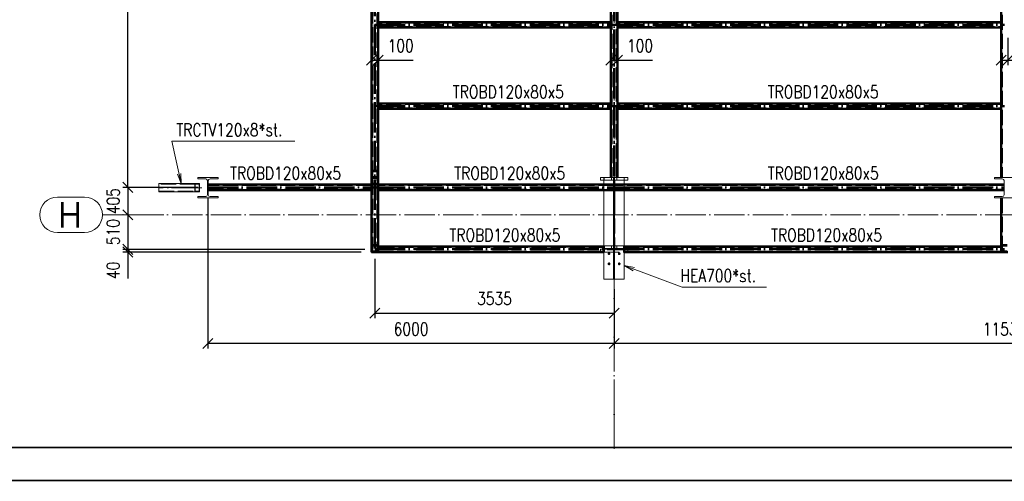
# Paper-space layout 'Layout1' of a CAD drawing. Extents: x -2 to 1380, y -36 to 422.
# Tile 27 of 65: x 624 to 818, y 0 to 91. Entities that reach past the tile are written whole.
import ezdxf
from ezdxf.enums import TextEntityAlignment as Align

# ---------------------------------------------------------------- set-up
doc = ezdxf.new("R2010")
doc.units = 0
for name, pattern in [('ACAD_ISO02W100', [15, 12, -3]), ('ACAD_ISO04W100', [30.5, 24, -3, 0.5, -3]), ('HP_01_CER_B', [8, 5, -1, 1, -1])]:
    doc.linetypes.add(name, pattern=pattern)
doc.layers.get('0').update_dxf_attribs({"linetype": 'CONTINUOUS'})
doc.layers.get('DEFPOINTS').update_dxf_attribs({"color": 132, "linetype": 'CONTINUOUS'})
doc.layers.add('RAMECEK_HP', color=251, linetype='CONTINUOUS')
for name, color, linetype, lineweight in [('SS_1.ET-HALA_TaO-JD', 9, 'CONTINUOUS', 13), ('SS_1.ET-HALA_TaO-RASTR', 7, 'HP_01_CER_B', 13), ('SS_1.ET-HALA_TaO-SLOUP', 9, 'CONTINUOUS', 13), ('SS_1.ET-HALA_TaO-ZTUZENI_SVISLE', 9, 'CONTINUOUS', 13), ('SS_2.ET-HALA_TaO-PRISTAVBA-VNITRNI_KCE', 190, 'CONTINUOUS', 50), ('SS_KOTY', 3, 'CONTINUOUS', 25), ('SS_POPIS_PROFILU', 13, 'CONTINUOUS', 25), ('SS_SRAFY', 8, 'CONTINUOUS', 18), ('SS_STAV.OK-POPIS_PROFILU', 9, 'CONTINUOUS', 13)]:
    doc.layers.add(name, color=color, linetype=linetype, lineweight=lineweight)
doc.styles.add('ROMANS', font='romans.shx', dxfattribs={"width": 0.8})
doc.styles.add('romans.shx', font='romans.shx', dxfattribs={"height": 5})
doc.linetypes.add('ZIGZAG', pattern='A,0.00254,-5.08,[131,ltypeshp.shx,S=5.08,R=0,X=-5.08,Y=0],-10.16,[131,ltypeshp.shx,S=5.08,R=180,X=5.08,Y=0],-5.08', length=20.32254)
doc.dimstyles.new('A-1_(2.5)_75AS', dxfattribs={"dimtxt": 2.5, "dimasz": 2, "dimexe": 1, "dimexo": 2, "dimgap": 0, "dimtad": 0, "dimdec": 1, "dimlfac": 75, "dimrnd": 1, "dimtxsty": 'ROMANS', "dimblk1": 'OBLIQUE', "dimblk2": 'OBLIQUE', "dimsah": 1, "dimcen": 2, "dimclrd": 256, "dimclre": 256, "dimclrt": 256, "dimadec": 1, "dimazin": 2, "dimtfac": 0.714286, "dimtdec": 1, "dimtmove": 0, "dimatfit": 3, "dimldrblk": 'OPEN', "dimfxl": 1, "dimtvp": 1.142857, "dimtfill": 1, "dimtolj": 1, "dimlwd": -1, "dimlwe": -1, "dimarcsym": 0})

# ---------------------------------------------------------------- blocks, each defined once
blk = doc.blocks.new('*U6')
at = {"layer": 'RAMECEK_HP', "lineweight": 35, "const_width": 0.35}
for points in [[(0, 420), (0, 0), (1188, 0), (1188, 420)], [(6.5, 413.5), (6.5, 6.5), (1181.5, 6.5), (1181.5, 413.5)]]:
    blk.add_lwpolyline(points, close=True, dxfattribs=at)
at = {"layer": 'DEFPOINTS', "style": 'ROMANS', "width": 0.8}
blk.add_attdef('TISK', text='', height=10, dxfattribs=at).set_placement((1188, -33), align=Align.RIGHT)
blk = doc.blocks.new('_Oblique')
at = {"color": 0, "linetype": 'ByBlock', "lineweight": -2}
blk.add_line((-0.5, -0.5), (0.5, 0.5), dxfattribs=at)
blk = doc.blocks.new('*D147')
at = {"layer": 'DEFPOINTS', "color": 0, "transparency": 16777216}
for p in [(817.25, 89.18, -8721.33), (818.58, 89.18, -8721.33), (818.58, 82.75)]:
    blk.add_point(p, dxfattribs=at)
at = {"layer": 'SS_KOTY', "transparency": 16777216}
for p, q in [((817.25, 87.18), (817.25, 81.75)), ((818.58, 87.18), (818.58, 81.75)), ((817.25, 82.75), (818.58, 82.75)), ((818.58, 82.75), (825.44, 82.75))]:
    blk.add_line(p, q, dxfattribs=at)
at = {"layer": 'SS_KOTY', "transparency": 16777216, "xscale": 2, "yscale": 2, "zscale": 2, "rotation": 180}
blk.add_blockref('_Oblique', (817.25, 82.75), dxfattribs=at)
at = {"layer": 'SS_KOTY', "transparency": 16777216, "xscale": 2, "yscale": 2, "zscale": 2}
blk.add_blockref('_Oblique', (818.58, 82.75), dxfattribs=at)
at = {"layer": 'SS_KOTY', "transparency": 16777216, "insert": (823.01, 85.61), "char_height": 2.5, "attachment_point": 5, "style": 'ROMANS', "bg_fill": 3, "box_fill_scale": 1.1, "bg_fill_color": 256, "bg_fill_true_color": 13158600, "bg_fill_transparency": 0}
blk.add_mtext('\\A1;100', dxfattribs=at)
blk = doc.blocks.new('_OPEN')
at = {"color": 0, "linetype": 'ByBlock'}
for p, q in [((-1, 0.167), (0, 0)), ((0, 0), (-1, -0.167)), ((0, 0), (-1, 0))]:
    blk.add_line(p, q, dxfattribs=at)
blk = doc.blocks.new('*D149')
at = {"layer": 'DEFPOINTS', "color": 0, "transparency": 16777216}
for p in [(740.38, 89.18, -8721.33), (741.72, 89.18, -8721.33), (741.72, 82.75)]:
    blk.add_point(p, dxfattribs=at)
at = {"layer": 'SS_KOTY', "transparency": 16777216}
for p, q in [((740.38, 87.18), (740.38, 81.75)), ((741.72, 87.18), (741.72, 81.75)), ((740.38, 82.75), (741.72, 82.75)), ((741.72, 82.75), (748.57, 82.75))]:
    blk.add_line(p, q, dxfattribs=at)
at = {"layer": 'SS_KOTY', "transparency": 16777216, "xscale": 2, "yscale": 2, "zscale": 2, "rotation": 180}
blk.add_blockref('_Oblique', (740.38, 82.75), dxfattribs=at)
at = {"layer": 'SS_KOTY', "transparency": 16777216, "xscale": 2, "yscale": 2, "zscale": 2}
blk.add_blockref('_Oblique', (741.72, 82.75), dxfattribs=at)
at = {"layer": 'SS_KOTY', "transparency": 16777216, "insert": (746.14, 85.61), "char_height": 2.5, "attachment_point": 5, "style": 'ROMANS', "bg_fill": 3, "box_fill_scale": 1.1, "bg_fill_color": 256, "bg_fill_true_color": 13158600, "bg_fill_transparency": 0}
blk.add_mtext('\\A1;100', dxfattribs=at)
blk = doc.blocks.new('*D150')
at = {"layer": 'DEFPOINTS', "color": 0, "transparency": 16777216}
for p in [(693.25, 89.18, -8721.33), (694.58, 89.18, -8721.33), (694.58, 82.75)]:
    blk.add_point(p, dxfattribs=at)
at = {"layer": 'SS_KOTY', "transparency": 16777216}
for p, q in [((693.25, 87.18), (693.25, 81.75)), ((694.58, 87.18), (694.58, 81.75)), ((693.25, 82.75), (694.58, 82.75)), ((694.58, 82.75), (701.44, 82.75))]:
    blk.add_line(p, q, dxfattribs=at)
at = {"layer": 'SS_KOTY', "transparency": 16777216, "xscale": 2, "yscale": 2, "zscale": 2, "rotation": 180}
blk.add_blockref('_Oblique', (693.25, 82.75), dxfattribs=at)
at = {"layer": 'SS_KOTY', "transparency": 16777216, "xscale": 2, "yscale": 2, "zscale": 2}
blk.add_blockref('_Oblique', (694.58, 82.75), dxfattribs=at)
at = {"layer": 'SS_KOTY', "transparency": 16777216, "insert": (699.01, 85.61), "char_height": 2.5, "attachment_point": 5, "style": 'ROMANS', "bg_fill": 3, "box_fill_scale": 1.1, "bg_fill_color": 256, "bg_fill_true_color": 13158600, "bg_fill_transparency": 0}
blk.add_mtext('\\A1;100', dxfattribs=at)
blk = doc.blocks.new('*D151')
at = {"layer": 'DEFPOINTS', "color": 0, "transparency": 16777216}
for p in [(741.05, 39.65, -8727.63), (894.78, 39.65, -8727.63), (741.05, 26.95)]:
    blk.add_point(p, dxfattribs=at)
at = {"layer": 'SS_KOTY', "transparency": 16777216}
for p, q in [((741.05, 37.65), (741.05, 25.95)), ((894.78, 37.65), (894.78, 25.95)), ((894.78, 26.95), (741.05, 26.95))]:
    blk.add_line(p, q, dxfattribs=at)
at = {"layer": 'SS_KOTY', "transparency": 16777216, "xscale": 2, "yscale": 2, "zscale": 2, "rotation": 180}
blk.add_blockref('_Oblique', (741.05, 26.95), dxfattribs=at)
at = {"layer": 'SS_KOTY', "transparency": 16777216, "xscale": 2, "yscale": 2, "zscale": 2}
blk.add_blockref('_Oblique', (894.78, 26.95), dxfattribs=at)
at = {"layer": 'SS_KOTY', "transparency": 16777216, "insert": (817.92, 29.81), "char_height": 2.5, "attachment_point": 5, "style": 'ROMANS', "bg_fill": 3, "box_fill_scale": 1.1, "bg_fill_color": 256, "bg_fill_true_color": 13158600, "bg_fill_transparency": 0}
blk.add_mtext('\\A1;11530', dxfattribs=at)
blk = doc.blocks.new('*D152')
at = {"layer": 'DEFPOINTS', "color": 0, "transparency": 16777216}
for p in [(661.05, 57.71, -8722.13), (741.05, 39.65, -8727.63), (661.05, 26.95)]:
    blk.add_point(p, dxfattribs=at)
at = {"layer": 'SS_KOTY', "transparency": 16777216}
for p, q in [((661.05, 55.71), (661.05, 25.95)), ((741.05, 37.65), (741.05, 25.95)), ((741.05, 26.95), (661.05, 26.95))]:
    blk.add_line(p, q, dxfattribs=at)
at = {"layer": 'SS_KOTY', "transparency": 16777216, "xscale": 2, "yscale": 2, "zscale": 2, "rotation": 180}
blk.add_blockref('_Oblique', (661.05, 26.95), dxfattribs=at)
at = {"layer": 'SS_KOTY', "transparency": 16777216, "xscale": 2, "yscale": 2, "zscale": 2}
blk.add_blockref('_Oblique', (741.05, 26.95), dxfattribs=at)
at = {"layer": 'SS_KOTY', "transparency": 16777216, "insert": (701.05, 29.81), "char_height": 2.5, "attachment_point": 5, "style": 'ROMANS', "bg_fill": 3, "box_fill_scale": 1.1, "bg_fill_color": 256, "bg_fill_true_color": 13158600, "bg_fill_transparency": 0}
blk.add_mtext('\\A1;6000', dxfattribs=at)
blk = doc.blocks.new('*D153')
at = {"layer": 'DEFPOINTS', "color": 0, "transparency": 16777216}
for p in [(645.27, 153.71), (661.05, 153.71, -8722.13), (661.05, 57.71, -8722.13)]:
    blk.add_point(p, dxfattribs=at)
at = {"layer": 'SS_KOTY', "transparency": 16777216}
for p, q in [((659.05, 153.71), (644.27, 153.71)), ((645.27, 57.71), (645.27, 153.71)), ((659.05, 57.71), (644.27, 57.71))]:
    blk.add_line(p, q, dxfattribs=at)
at = {"layer": 'SS_KOTY', "transparency": 16777216, "xscale": 2, "yscale": 2, "zscale": 2}
for p, rotation in [((645.27, 153.71), 90), ((645.27, 57.71), 270)]:
    blk.add_blockref('_Oblique', p, dxfattribs=dict(at, rotation=rotation))
at = {"layer": 'SS_KOTY', "transparency": 16777216, "insert": (642.41, 105.71), "char_height": 2.5, "attachment_point": 5, "rotation": 90, "style": 'ROMANS', "bg_fill": 3, "box_fill_scale": 1.1, "bg_fill_color": 256, "bg_fill_true_color": 13158600, "bg_fill_transparency": 0}
blk.add_mtext('\\A1;7200', dxfattribs=at)
blk = doc.blocks.new('*D154')
at = {"layer": 'DEFPOINTS', "color": 0, "transparency": 16777216}
for p in [(661.05, 57.71, -8722.13), (645.27, 52.31), (646.37, 52.31, 0.01)]:
    blk.add_point(p, dxfattribs=at)
at = {"layer": 'SS_KOTY', "transparency": 16777216}
for p, q in [((659.05, 57.71), (644.27, 57.71)), ((645.27, 57.71), (645.27, 52.31)), ((644.37, 52.31), (644.27, 52.31))]:
    blk.add_line(p, q, dxfattribs=at)
at = {"layer": 'SS_KOTY', "transparency": 16777216, "xscale": 2, "yscale": 2, "zscale": 2}
for p, rotation in [((645.27, 57.71), 90), ((645.27, 52.31), 270)]:
    blk.add_blockref('_Oblique', p, dxfattribs=dict(at, rotation=rotation))
at = {"layer": 'SS_KOTY', "transparency": 16777216, "insert": (642.41, 55.01), "char_height": 2.5, "attachment_point": 5, "rotation": 90, "style": 'ROMANS', "bg_fill": 3, "box_fill_scale": 1.1, "bg_fill_color": 256, "bg_fill_true_color": 13158600, "bg_fill_transparency": 0}
blk.add_mtext('\\A1;405', dxfattribs=at)
blk = doc.blocks.new('*D156')
at = {"layer": 'DEFPOINTS', "color": 0, "transparency": 16777216}
for p in [(693.92, 45.65, -8722.66), (741.05, 39.65, -8727.63), (741.05, 32.95)]:
    blk.add_point(p, dxfattribs=at)
at = {"layer": 'SS_KOTY', "transparency": 16777216}
for p, q in [((693.92, 43.65), (693.92, 31.95)), ((741.05, 37.65), (741.05, 31.95)), ((693.92, 32.95), (741.05, 32.95))]:
    blk.add_line(p, q, dxfattribs=at)
at = {"layer": 'SS_KOTY', "transparency": 16777216, "xscale": 2, "yscale": 2, "zscale": 2, "rotation": 180}
blk.add_blockref('_Oblique', (693.92, 32.95), dxfattribs=at)
at = {"layer": 'SS_KOTY', "transparency": 16777216, "xscale": 2, "yscale": 2, "zscale": 2}
blk.add_blockref('_Oblique', (741.05, 32.95), dxfattribs=at)
at = {"layer": 'SS_KOTY', "transparency": 16777216, "insert": (717.48, 35.81), "char_height": 2.5, "attachment_point": 5, "style": 'ROMANS', "bg_fill": 3, "box_fill_scale": 1.1, "bg_fill_color": 256, "bg_fill_true_color": 13158600, "bg_fill_transparency": 0}
blk.add_mtext('\\A1;3535', dxfattribs=at)
blk = doc.blocks.new('*D157')
at = {"layer": 'DEFPOINTS', "color": 0, "transparency": 16777216}
for p in [(646.37, 52.31, 0.01), (645.27, 45.51), (693.92, 45.51, -8722.13)]:
    blk.add_point(p, dxfattribs=at)
at = {"layer": 'SS_KOTY', "transparency": 16777216}
for p, q in [((644.37, 52.31), (644.27, 52.31)), ((645.27, 52.31), (645.27, 45.51)), ((691.92, 45.51), (644.27, 45.51))]:
    blk.add_line(p, q, dxfattribs=at)
at = {"layer": 'SS_KOTY', "transparency": 16777216, "xscale": 2, "yscale": 2, "zscale": 2}
for p, rotation in [((645.27, 52.31), 90), ((645.27, 45.51), 270)]:
    blk.add_blockref('_Oblique', p, dxfattribs=dict(at, rotation=rotation))
at = {"layer": 'SS_KOTY', "transparency": 16777216, "insert": (642.41, 48.91), "char_height": 2.5, "attachment_point": 5, "rotation": 90, "style": 'ROMANS', "bg_fill": 3, "box_fill_scale": 1.1, "bg_fill_color": 256, "bg_fill_true_color": 13158600, "bg_fill_transparency": 0}
blk.add_mtext('\\A1;510', dxfattribs=at)
blk = doc.blocks.new('*D158')
at = {"layer": 'DEFPOINTS', "color": 0, "transparency": 16777216}
for p in [(645.27, 44.98), (693.25, 44.98, -8721.33), (693.92, 45.51, -8722.13)]:
    blk.add_point(p, dxfattribs=at)
at = {"layer": 'SS_KOTY', "transparency": 16777216}
for p, q in [((691.92, 45.51), (644.27, 45.51)), ((691.25, 44.98), (644.27, 44.98)), ((645.27, 45.51), (645.27, 44.98)), ((645.27, 44.98), (645.27, 39.74))]:
    blk.add_line(p, q, dxfattribs=at)
at = {"layer": 'SS_KOTY', "transparency": 16777216, "xscale": 2, "yscale": 2, "zscale": 2}
for p, rotation in [((645.27, 45.51), 90), ((645.27, 44.98), 270)]:
    blk.add_blockref('_Oblique', p, dxfattribs=dict(at, rotation=rotation))
at = {"layer": 'SS_KOTY', "transparency": 16777216, "insert": (642.41, 41.36), "char_height": 2.5, "attachment_point": 5, "rotation": 90, "style": 'ROMANS', "bg_fill": 3, "box_fill_scale": 1.1, "bg_fill_color": 256, "bg_fill_true_color": 13158600, "bg_fill_transparency": 0}
blk.add_mtext('\\A1;40', dxfattribs=at)

psp = doc.layouts.get("Layout1")

# ---------------------------------------------------------------- hatches: boundary and pattern name
at = {"layer": 'SS_SRAFY'}
h = psp.add_hatch(dxfattribs=at)
h.set_pattern_fill('ANSI31', color=5, scale=0.013333, style=0)
h.set_pattern_definition([(45, (693.91522, 45.513945), (-0.02993419, 0.02993419), [])])
h.paths.add_polyline_path([(693.4086, 60.9806, 0.41421356), (693.2486, 60.8206), (693.2486, 59.8073, 0.41421356), (693.4086, 59.6473), (694.4219, 59.6473, 0.41421356), (694.5819, 59.8073), (694.5819, 60.8206, 0.41421356), (694.4219, 60.9806)], flags=0)
h.paths.add_polyline_path([(693.4086, 60.9006), (694.4219, 60.9006, -0.41421356), (694.5019, 60.8206), (694.5019, 59.8073, -0.41421356), (694.4219, 59.7273), (693.4086, 59.7273, -0.41421356), (693.3286, 59.8073), (693.3286, 60.8206, -0.41421356)], flags=0)

# ---------------------------------------------------------------- linework, layer by layer
at = {"layer": 'SS_1.ET-HALA_TaO-RASTR', "linetype": 'Continuous', "ltscale": 0.25}
for p, q in [((636.7696, 55.8139), (631.4362, 55.8139)), ((631.4362, 48.8139), (636.7696, 48.8139))]:
    psp.add_line(p, q, dxfattribs=at)
at = {"layer": 'SS_1.ET-HALA_TaO-RASTR', "linetype": 'ACAD_ISO04W100', "ltscale": 0.25}
for p, q in [((741.0486, 6.2188), (741.0486, 16.2198)), ((741.0486, 16.2198), (741.0486, 11.2198))]:
    psp.add_line(p, q, dxfattribs=at)
at = {"layer": 'SS_1.ET-HALA_TaO-RASTR', "linetype": 'Continuous', "ltscale": 0.25}
psp.add_arc((631.4362, 52.3139), 3.5, 90, 270, dxfattribs=at)
at = {"layer": 'SS_1.ET-HALA_TaO-SLOUP', "color": 5, "linetype": 'Continuous', "ltscale": 0.25}
for p, q in [((663.0486, 59.3939), (663.0486, 59.6473)), ((738.3819, 59.6473), (739.0486, 59.6473)), ((738.3819, 59.6473), (738.3819, 59.1139)), ((739.0486, 59.1139), (738.3819, 59.1139)), ((739.0486, 59.6473), (739.0852, 59.6473)), ((739.0852, 59.6473), (740.9519, 59.6473)), ((739.0852, 59.6473), (739.0852, 59.1139)), ((740.9519, 59.1139), (739.0852, 59.1139)), ((740.9519, 59.6473), (741.1452, 59.6473)), ((740.9519, 59.1139), (740.9519, 59.6473)), ((741.1452, 59.6473), (743.0119, 59.6473)), ((741.1452, 59.6473), (741.1452, 59.1139)), ((743.0119, 59.1139), (741.1452, 59.1139)), ((743.0119, 59.6473), (743.0486, 59.6473)), ((743.0119, 59.1139), (743.0119, 59.6473)), ((743.0486, 59.6473), (743.7152, 59.6473)), ((743.0486, 58.2473), (743.0486, 59.6473)), ((743.7152, 59.1139), (743.0486, 59.1139)), ((743.7152, 59.1139), (743.7152, 59.6473)), ((815.9152, 59.6473), (819.9152, 59.6473)), ((815.9152, 59.6473), (815.9152, 59.3939)), ((815.9152, 59.3939), (817.4819, 59.3939)), ((817.8419, 59.0339), (817.8419, 56.2606)), ((743.0486, 46.0473), (743.0486, 57.1806)), ((817.4819, 55.9006), (815.9152, 55.9006)), ((815.9152, 55.9006), (815.9152, 55.6473)), ((815.9152, 55.6473), (819.9152, 55.6473))]:
    psp.add_line(p, q, dxfattribs=at)
at = {"layer": 'SS_1.ET-HALA_TaO-SLOUP', "color": 9, "linetype": 'ACAD_ISO02W100', "ltscale": 0.25}
for p, q in [((739.0852, 59.1139), (739.0486, 59.1139)), ((740.5519, 59.6473), (740.5519, 59.1139)), ((741.5452, 59.6473), (741.5452, 59.1139)), ((743.0486, 59.1139), (743.0119, 59.1139)), ((743.0486, 57.1806), (743.0486, 58.2473)), ((743.7152, 44.9806), (743.7152, 45.5139))]:
    psp.add_line(p, q, dxfattribs=at)
at = {"layer": 'SS_1.ET-HALA_TaO-SLOUP', "color": 5, "linetype": 'Continuous', "ltscale": 0.25, "extrusion": (-2.79056e-14, -6.737e-14, -1)}
psp.add_arc((-817.4819, 59.0339), 0.36, 90, 180, dxfattribs=at)
at = {"layer": 'SS_1.ET-HALA_TaO-SLOUP', "color": 5, "linetype": 'Continuous', "ltscale": 0.25, "extrusion": (8.37167e-14, -2.0211e-13, -1)}
psp.add_arc((-817.4819, 56.2606), 0.36, 180, 270, dxfattribs=at)
at = {"layer": 'SS_2.ET-HALA_TaO-PRISTAVBA-VNITRNI_KCE', "color": 1, "linetype": 'Continuous', "ltscale": 0.25}
for p, q in [((741.7152, 90.2473), (741.7152, 151.7139)), ((740.3819, 105.1806), (740.3819, 90.2473)), ((817.2485, 105.1806), (817.2485, 90.2473)), ((740.3819, 90.2473), (694.5819, 90.2473)), ((817.2485, 90.2473), (741.7152, 90.2473)), ((741.7152, 90.1806), (741.7152, 90.2473)), ((740.3819, 74.2473), (694.5819, 74.2473)), ((740.3819, 74.2473), (740.3819, 73.1806)), ((817.2485, 74.2473), (741.7152, 74.2473)), ((817.2485, 74.2473), (817.2485, 73.1806)), ((694.5819, 73.1806), (740.3819, 73.1806)), ((740.3819, 73.1806), (740.3819, 59.6473)), ((741.7152, 73.1806), (817.2485, 73.1806)), ((817.2485, 73.1806), (817.2485, 59.6473)), ((693.2486, 60.8206), (693.2486, 59.8073)), ((693.3286, 59.8073), (693.3286, 60.8206)), ((694.4219, 60.9806), (693.4086, 60.9806)), ((693.4086, 60.9006), (694.4219, 60.9006)), ((694.5019, 60.8206), (694.5019, 59.8073)), ((694.5819, 60.8206), (694.5819, 59.8073)), ((694.4219, 59.7273), (693.4086, 59.7273)), ((693.4086, 59.6473), (694.4219, 59.6473)), ((817.2485, 55.6473), (817.2485, 46.0473)), ((817.2485, 46.0473), (743.0486, 46.0473)), ((743.0486, 44.9806), (743.0486, 46.0473)), ((743.0486, 44.9806), (817.2485, 44.9806)), ((817.2485, 46.0473), (817.2485, 44.9806)), ((817.2485, 44.9806), (818.5819, 44.9806))]:
    psp.add_line(p, q, dxfattribs=at)
at = {"layer": 'SS_2.ET-HALA_TaO-PRISTAVBA-VNITRNI_KCE', "color": 3, "linetype": 'ACAD_ISO02W100', "ltscale": 0.25}
for p, q in [((740.3819, 90.1806), (694.5819, 90.1806)), ((817.2485, 90.1806), (741.7152, 90.1806)), ((740.3819, 74.1806), (694.5819, 74.1806)), ((817.2485, 74.1806), (741.7152, 74.1806)), ((694.5819, 73.2473), (740.3819, 73.2473)), ((741.7152, 73.2473), (817.2485, 73.2473)), ((693.4086, 59.5673), (694.4219, 59.5673)), ((817.3819, 55.6473), (817.3819, 44.9806)), ((817.2485, 45.9806), (743.0486, 45.9806)), ((743.0486, 45.0473), (817.2485, 45.0473)), ((817.3286, 45.1406), (817.3286, 46.1539)), ((818.4219, 46.3139), (817.4085, 46.3139)), ((817.4085, 46.2339), (818.4219, 46.2339)), ((818.4219, 45.0606), (817.4085, 45.0606))]:
    psp.add_line(p, q, dxfattribs=at)
at = {"layer": 'SS_2.ET-HALA_TaO-PRISTAVBA-VNITRNI_KCE', "color": 7, "linetype": 'ACAD_ISO04W100', "ltscale": 0.25}
for p, q in [((693.9152, 73.7139), (741.0486, 73.7139)), ((741.0486, 73.7139), (817.9152, 73.7139))]:
    psp.add_line(p, q, dxfattribs=at)
at = {"layer": 'SS_2.ET-HALA_TaO-PRISTAVBA-VNITRNI_KCE', "color": 1, "linetype": 'Continuous', "ltscale": 0.25}
for centre, start, end in [((693.4086, 60.8206), 90, 180), ((694.4219, 60.8206), 0, 90), ((693.4086, 59.8073), 180, 270), ((694.4219, 59.8073), 270, 0)]:
    psp.add_arc(centre, 0.16, start, end, dxfattribs=at)
at = {"layer": 'SS_2.ET-HALA_TaO-PRISTAVBA-VNITRNI_KCE', "color": 1, "linetype": 'Continuous', "ltscale": 0.25, "extrusion": (0, 0, -1)}
for centre, start, end in [((-693.4086, 60.8206), 0, 90), ((-694.4219, 60.8206), 90, 180)]:
    psp.add_arc(centre, 0.08, start, end, dxfattribs=at)
at = {"layer": 'SS_2.ET-HALA_TaO-PRISTAVBA-VNITRNI_KCE', "color": 3, "linetype": 'ACAD_ISO02W100', "ltscale": 0.25}
for centre, start, end in [((693.4086, 59.4873), 90, 180), ((694.4219, 59.4873), 0, 90), ((817.4085, 46.1539), 90, 180), ((817.4085, 45.1406), 180, 269.988438)]:
    psp.add_arc(centre, 0.16, start, end, dxfattribs=at)
at = {"layer": 'SS_2.ET-HALA_TaO-PRISTAVBA-VNITRNI_KCE', "color": 1, "linetype": 'Continuous', "ltscale": 0.25, "extrusion": (6.0633e-13, 2.5115e-13, -1)}
psp.add_arc((-693.4086, 59.8073), 0.08, 270, 0, dxfattribs=at)
at = {"layer": 'SS_2.ET-HALA_TaO-PRISTAVBA-VNITRNI_KCE', "color": 3, "linetype": 'ACAD_ISO02W100', "ltscale": 0.25, "extrusion": (6.0633e-13, -2.5115e-13, -1)}
for centre in [(-693.4086, 59.4873), (-817.4086, 46.1539)]:
    psp.add_arc(centre, 0.08, 0, 90, dxfattribs=at)
at = {"layer": 'SS_2.ET-HALA_TaO-PRISTAVBA-VNITRNI_KCE', "color": 1, "linetype": 'Continuous', "ltscale": 0.25, "extrusion": (-2.5115e-13, 6.0633e-13, -1)}
psp.add_arc((-694.4219, 59.8073), 0.08, 180, 270, dxfattribs=at)
at = {"layer": 'SS_2.ET-HALA_TaO-PRISTAVBA-VNITRNI_KCE', "color": 3, "linetype": 'ACAD_ISO02W100', "ltscale": 0.25, "extrusion": (-2.5115e-13, -6.0633e-13, -1)}
psp.add_arc((-694.4219, 59.4873), 0.08, 90, 180, dxfattribs=at)
at = {"layer": 'SS_2.ET-HALA_TaO-PRISTAVBA-VNITRNI_KCE', "color": 3, "linetype": 'ACAD_ISO02W100', "ltscale": 0.25, "extrusion": (6.0633e-13, 2.5115e-13, -1)}
psp.add_arc((-817.4086, 45.1406), 0.08, 270, 0, dxfattribs=at)
at = {"layer": 'SS_STAV.OK-POPIS_PROFILU', "color": 0, "linetype": 'ByBlock'}
for p, q in [((744.8082, 41.3066), (743.0486, 42.3139)), ((743.0486, 42.3139), (745.0398, 41.9318)), ((743.0486, 42.3139), (744.924, 41.6192))]:
    psp.add_line(p, q, dxfattribs=at)

# ---------------------------------------------------------------- block references
at = {"layer": 'RAMECEK_HP'}
psp.add_blockref('*U6', (0, 0), dxfattribs=at)

# ---------------------------------------------------------------- texts
at = {"layer": 'SS_1.ET-HALA_TaO-RASTR', "color": 7, "style": 'romans.shx'}
psp.add_text('H', height=5, dxfattribs=at).set_placement((631.4934, 49.8139))
at = {"layer": 'SS_POPIS_PROFILU', "color": 13, "style": 'romans.shx', "width": 0.8}
for p in [(709.2696, 75.2683), (771.2696, 75.2683), (665.4148, 59.2473), (709.5527, 59.2473), (771.2793, 59.2473), (771.9362, 47.0683)]:
    psp.add_text('TROBD120x80x5', height=2.5, dxfattribs=at).set_placement(p)

# ---------------------------------------------------------------- next in the draw order: dimensions: what is measured, and where the dimension line sits
at = {"layer": 'SS_KOTY'}
for base, p1, p2, picture, middle in [((694.5819, 82.752), (693.2485, 89.1806, -8721.3273), (694.5819, 89.1806, -8721.3273), '*D150', (699.0105, 85.6092)), ((741.7152, 82.752), (740.3819, 89.1806, -8721.3273), (741.7152, 89.1806, -8721.3273), '*D149', (746.1438, 85.6092)), ((818.5819, 82.752), (817.2485, 89.1806, -8721.3273), (818.5819, 89.1806, -8721.3273), '*D147', (823.0105, 85.6092)), ((741.0486, 26.9487), (894.7819, 39.6473, -8727.634), (741.0486, 39.6473, -8727.634), '*D151', (817.9152, 29.8058))]:
    dim = psp.add_linear_dim(base=base, p1=p1, p2=p2, dimstyle='A-1_(2.5)_75AS', dxfattribs=at)
    dim.commit()
    dim.dimension.update_dxf_attribs({"geometry": picture, "text_midpoint": middle})

# ---------------------------------------------------------------- next in the draw order: linework, layer by layer
at = {"layer": 'SS_1.ET-HALA_TaO-SLOUP', "color": 5, "linetype": 'Continuous', "ltscale": 0.25}
psp.add_line((743.0486, 39.6473), (743.0486, 44.9806), dxfattribs=at)
at = {"layer": 'SS_2.ET-HALA_TaO-PRISTAVBA-VNITRNI_KCE', "color": 3, "linetype": 'ACAD_ISO02W100', "ltscale": 0.25}
for p, q in [((740.5152, 151.7139), (740.5152, 59.6473)), ((741.5819, 59.6473), (741.5819, 151.7139)), ((817.3819, 151.7139), (817.3819, 59.6473)), ((694.5819, 89.2473), (740.3819, 89.2473)), ((741.7152, 89.2473), (817.2485, 89.2473))]:
    psp.add_line(p, q, dxfattribs=at)
at = {"layer": 'SS_2.ET-HALA_TaO-PRISTAVBA-VNITRNI_KCE', "color": 1, "linetype": 'Continuous', "ltscale": 0.25}
for p, q in [((693.2486, 105.2073), (693.2486, 60.8206)), ((694.5819, 105.2073), (694.5819, 60.8206)), ((740.3819, 90.2473), (740.3819, 89.1806)), ((741.7152, 59.6473), (741.7152, 90.1806)), ((817.2485, 90.2473), (817.2485, 89.1806)), ((694.5819, 89.1806), (740.3819, 89.1806)), ((740.3819, 89.1806), (740.3819, 74.2473)), ((741.7152, 89.1806), (817.2485, 89.1806)), ((817.2485, 89.1806), (817.2485, 74.2473))]:
    psp.add_line(p, q, dxfattribs=at)
at = {"layer": 'SS_2.ET-HALA_TaO-PRISTAVBA-VNITRNI_KCE', "color": 7, "linetype": 'ACAD_ISO04W100', "ltscale": 0.25}
for p, q in [((693.9152, 89.7139), (741.0486, 89.7139)), ((741.0486, 89.7139), (817.9152, 89.7139))]:
    psp.add_line(p, q, dxfattribs=at)
at = {"layer": 'SS_STAV.OK-POPIS_PROFILU', "color": 9}
psp.add_lwpolyline([(743.0486, 42.3139), (754.4709, 38.0825), (771.0423, 38.0825)], dxfattribs=at)

# ---------------------------------------------------------------- next in the draw order: texts
at = {"layer": 'SS_STAV.OK-POPIS_PROFILU', "color": 9, "style": 'romans.shx', "width": 0.8}
psp.add_text('HEA700*st.', height=2.5, dxfattribs=at).set_placement((754.0938, 39.0825))

# ---------------------------------------------------------------- next in the draw order: dimensions: what is measured, and where the dimension line sits
at = {"layer": 'SS_KOTY'}
dim = psp.add_linear_dim(base=(661.0486, 26.9487), p1=(741.0486, 39.6473, -8727.634), p2=(661.0486, 57.7139, -8722.1273), dimstyle='A-1_(2.5)_75AS', override={"dimtmove": 1}, dxfattribs=at)
dim.commit()
dim.dimension.update_dxf_attribs({"geometry": '*D152', "text_midpoint": (701.0486, 29.8058)})

# ---------------------------------------------------------------- next in the draw order: linework, layer by layer
at = {"layer": 'SS_1.ET-HALA_TaO-SLOUP', "color": 5, "linetype": 'Continuous', "ltscale": 0.25}
for p, q in [((739.0486, 59.6473), (739.0486, 58.2473)), ((663.0486, 55.6473), (663.0486, 55.9006))]:
    psp.add_line(p, q, dxfattribs=at)
at = {"layer": 'SS_1.ET-HALA_TaO-SLOUP', "color": 9, "linetype": 'ACAD_ISO02W100', "ltscale": 0.25}
psp.add_line((739.0486, 58.2473), (739.0486, 57.1806), dxfattribs=at)
at = {"layer": 'SS_2.ET-HALA_TaO-PRISTAVBA-VNITRNI_KCE', "color": 7, "linetype": 'ACAD_ISO04W100', "ltscale": 0.25}
for p, q in [((741.0486, 52.3139), (741.0486, 153.7139)), ((693.9152, 57.7139), (741.0486, 57.7139)), ((741.0486, 57.7139), (817.9152, 57.7139))]:
    psp.add_line(p, q, dxfattribs=at)
at = {"layer": 'SS_2.ET-HALA_TaO-PRISTAVBA-VNITRNI_KCE', "color": 1, "linetype": 'Continuous', "ltscale": 0.25}
for p, q in [((693.2485, 58.2473), (693.2485, 57.1806)), ((693.2486, 59.8073), (693.2486, 58.2473)), ((740.9519, 58.2473), (694.5819, 58.2473)), ((817.8419, 58.2473), (741.1452, 58.2473)), ((694.5819, 57.1806), (740.9519, 57.1806)), ((741.1452, 57.1806), (817.8419, 57.1806))]:
    psp.add_line(p, q, dxfattribs=at)
at = {"layer": 'SS_2.ET-HALA_TaO-PRISTAVBA-VNITRNI_KCE', "color": 3, "linetype": 'ACAD_ISO02W100', "ltscale": 0.25}
for p, q in [((693.3286, 58.4739), (693.3286, 59.4873)), ((694.4219, 58.3939), (693.4086, 58.3939)), ((693.4086, 58.3139), (694.4219, 58.3139)), ((694.5019, 59.4873), (694.5019, 58.4739)), ((740.9519, 58.1806), (694.5819, 58.1806)), ((817.8419, 58.1806), (741.1452, 58.1806)), ((694.5819, 57.2473), (740.9519, 57.2473)), ((741.1452, 57.2473), (817.8419, 57.2473))]:
    psp.add_line(p, q, dxfattribs=at)
for centre, start, end in [((693.4086, 58.4739), 180, 270), ((694.4219, 58.4739), 270, 0)]:
    psp.add_arc(centre, 0.16, start, end, dxfattribs=at)
at = {"layer": 'SS_2.ET-HALA_TaO-PRISTAVBA-VNITRNI_KCE', "color": 3, "linetype": 'ACAD_ISO02W100', "ltscale": 0.25, "extrusion": (6.0633e-13, 2.5115e-13, -1)}
psp.add_arc((-693.4086, 58.4739), 0.08, 270, 0, dxfattribs=at)
at = {"layer": 'SS_2.ET-HALA_TaO-PRISTAVBA-VNITRNI_KCE', "color": 3, "linetype": 'ACAD_ISO02W100', "ltscale": 0.25, "extrusion": (-2.5115e-13, 6.0633e-13, -1)}
psp.add_arc((-694.4219, 58.4739), 0.08, 180, 270, dxfattribs=at)

# ---------------------------------------------------------------- next in the draw order: texts
at = {"layer": 'SS_POPIS_PROFILU', "color": 13, "style": 'romans.shx', "width": 0.8}
psp.add_text('TROBD120x80x5', height=2.5, dxfattribs=at).set_placement((708.6029, 47.0683))

# ---------------------------------------------------------------- next in the draw order: dimensions: what is measured, and where the dimension line sits
at = {"layer": 'SS_KOTY'}
dim = psp.add_linear_dim(base=(645.2696, 153.7139), p1=(661.0486, 57.7139, -8722.1273), p2=(661.0486, 153.7139, -8722.1273), angle=90, dimstyle='A-1_(2.5)_75AS', dxfattribs=at)
dim.commit()
dim.dimension.update_dxf_attribs({"geometry": '*D153', "text_midpoint": (642.4124, 105.7139)})
dim = psp.add_linear_dim(base=(741.0486, 32.9487), p1=(693.9152, 45.6473, -8722.6607), p2=(741.0486, 39.6473, -8727.634), dimstyle='A-1_(2.5)_75AS', dxfattribs=at)
dim.commit()
dim.dimension.update_dxf_attribs({"geometry": '*D156', "text_midpoint": (717.4819, 35.8058)})

# ---------------------------------------------------------------- next in the draw order: linework, layer by layer
at = {"layer": 'SS_1.ET-HALA_TaO-JD', "color": 7, "linetype": 'Continuous', "ltscale": 0.25}
for points in [[(739.8086, 44.6473), (740.0486, 44.6473), (740.0486, 44.4073)], [(740.2086, 44.6473), (740.1964, 44.7085), (740.1617, 44.7604), (740.1098, 44.7951), (740.0486, 44.8073), (739.9873, 44.7951), (739.9354, 44.7604), (739.9007, 44.7085), (739.8886, 44.6473), (739.9007, 44.586), (739.9354, 44.5341), (739.9873, 44.4995), (740.0486, 44.4873), (740.1098, 44.4995), (740.1617, 44.5341), (740.1964, 44.586), (740.2086, 44.6473)], [(740.0486, 44.8873), (740.0486, 44.6473), (740.2886, 44.6473)], [(741.8086, 44.6473), (742.0486, 44.6473), (742.0486, 44.4073)], [(742.2086, 44.6473), (742.1964, 44.7085), (742.1617, 44.7604), (742.1098, 44.7951), (742.0486, 44.8073), (741.9873, 44.7951), (741.9354, 44.7604), (741.9007, 44.7085), (741.8886, 44.6473), (741.9007, 44.586), (741.9354, 44.5341), (741.9873, 44.4995), (742.0486, 44.4873), (742.1098, 44.4995), (742.1617, 44.5341), (742.1964, 44.586), (742.2086, 44.6473)], [(742.0486, 44.8873), (742.0486, 44.6473), (742.2886, 44.6473)], [(740.2086, 42.6473), (740.1964, 42.7085), (740.1617, 42.7604), (740.1098, 42.7951), (740.0486, 42.8073), (739.9873, 42.7951), (739.9354, 42.7604), (739.9007, 42.7085), (739.8886, 42.6473), (739.9007, 42.586), (739.9354, 42.5341), (739.9873, 42.4995), (740.0486, 42.4873), (740.1098, 42.4995), (740.1617, 42.5341), (740.1964, 42.586), (740.2086, 42.6473)], [(740.0486, 42.8873), (740.0486, 42.6473), (740.2886, 42.6473)], [(742.2086, 42.6473), (742.1964, 42.7085), (742.1617, 42.7604), (742.1098, 42.7951), (742.0486, 42.8073), (741.9873, 42.7951), (741.9354, 42.7604), (741.9007, 42.7085), (741.8886, 42.6473), (741.9007, 42.586), (741.9354, 42.5341), (741.9873, 42.4995), (742.0486, 42.4873), (742.1098, 42.4995), (742.1617, 42.5341), (742.1964, 42.586), (742.2086, 42.6473)], [(742.0486, 42.8873), (742.0486, 42.6473), (742.2886, 42.6473)], [(739.8086, 42.6473), (740.0486, 42.6473), (740.0486, 42.4073)], [(741.8086, 42.6473), (742.0486, 42.6473), (742.0486, 42.4073)]]:
    psp.add_lwpolyline(points, dxfattribs=at)
at = {"layer": 'SS_1.ET-HALA_TaO-RASTR', "linetype": 'ACAD_ISO04W100', "ltscale": 0.25}
psp.add_line((741.0486, 6.2188), (741.0486, 167.9238), dxfattribs=at)
at = {"layer": 'SS_1.ET-HALA_TaO-SLOUP', "color": 9, "linetype": 'ACAD_ISO02W100', "ltscale": 0.25}
for p, q in [((740.9152, 45.5139), (740.9152, 59.1139)), ((741.1819, 59.1139), (741.1819, 45.5139)), ((738.3819, 45.5139), (740.9152, 45.5139)), ((738.3819, 45.5139), (738.3819, 44.9806)), ((739.0486, 44.9806), (743.0486, 44.9806)), ((740.5519, 46.1806), (740.5519, 45.6473)), ((741.1819, 45.5139), (743.7152, 45.5139)), ((741.5452, 46.1806), (741.5452, 45.6473))]:
    psp.add_line(p, q, dxfattribs=at)
at = {"layer": 'SS_1.ET-HALA_TaO-SLOUP', "color": 5, "linetype": 'Continuous', "ltscale": 0.25}
for p, q in [((740.9519, 46.1806), (740.9519, 59.1139)), ((741.1452, 59.1139), (741.1452, 46.1806)), ((739.0486, 57.1806), (739.0486, 46.0473)), ((739.0486, 44.9806), (739.0486, 39.6473)), ((740.9519, 46.1806), (739.0852, 46.1806)), ((739.0852, 46.1806), (739.0852, 45.6473)), ((739.0852, 45.6473), (740.9519, 45.6473)), ((740.9519, 45.6473), (740.9519, 46.1806)), ((740.9519, 39.6473), (740.9519, 45.6473)), ((743.0119, 46.1806), (741.1452, 46.1806)), ((741.1452, 46.1806), (741.1452, 45.6473)), ((741.1452, 45.6473), (741.1452, 39.6473)), ((741.1452, 45.6473), (743.0119, 45.6473)), ((743.0119, 45.6473), (743.0119, 46.1806)), ((743.0486, 39.6473), (739.0486, 39.6473))]:
    psp.add_line(p, q, dxfattribs=at)
at = {"layer": 'SS_2.ET-HALA_TaO-PRISTAVBA-VNITRNI_KCE', "color": 1, "linetype": 'Continuous', "ltscale": 0.25}
psp.add_line((739.0485, 46.0473), (739.0485, 44.9806), dxfattribs=at)
at = {"layer": 'SS_2.ET-HALA_TaO-PRISTAVBA-VNITRNI_KCE', "color": 7, "linetype": 'ACAD_ISO04W100', "ltscale": 0.25}
psp.add_line((741.0486, 45.5139), (817.9152, 45.5139), dxfattribs=at)

# ---------------------------------------------------------------- next in the draw order: texts
at = {"layer": 'SS_STAV.OK-POPIS_PROFILU', "color": 9, "style": 'romans.shx', "width": 0.8}
psp.add_text('TRCTV120x8*st.', height=2.5, dxfattribs=at).set_placement((654.8214, 67.799))

# ---------------------------------------------------------------- next in the draw order: dimensions: what is measured, and where the dimension line sits
at = {"layer": 'SS_KOTY'}
dim = psp.add_linear_dim(base=(645.2696, 52.3139), p1=(661.0486, 57.7139, -8722.1273), p2=(646.3728, 52.3139, 0.006), angle=90, dimstyle='A-1_(2.5)_75AS', override={"dimtmove": 1}, dxfattribs=at)
dim.commit()
dim.dimension.update_dxf_attribs({"geometry": '*D154', "text_midpoint": (642.4124, 55.0139)})

# ---------------------------------------------------------------- next in the draw order: linework, layer by layer
at = {"layer": 'SS_1.ET-HALA_TaO-SLOUP', "color": 5, "linetype": 'Continuous', "ltscale": 0.25}
for p, q in [((659.0486, 59.6473), (663.0486, 59.6473)), ((659.0486, 59.6473), (659.0486, 59.3939)), ((659.0486, 59.3939), (660.6152, 59.3939)), ((660.9752, 59.0339), (660.9752, 56.2606)), ((661.1219, 56.2606), (661.1219, 59.0339)), ((661.4819, 59.3939), (663.0486, 59.3939)), ((660.6152, 55.9006), (659.0486, 55.9006)), ((659.0486, 55.9006), (659.0486, 55.6473)), ((659.0486, 55.6473), (663.0486, 55.6473)), ((663.0486, 55.9006), (661.4819, 55.9006))]:
    psp.add_line(p, q, dxfattribs=at)
at = {"layer": 'SS_1.ET-HALA_TaO-SLOUP', "color": 5, "linetype": 'Continuous', "ltscale": 0.25, "extrusion": (-2.79056e-14, -6.737e-14, -1)}
psp.add_arc((-660.6152, 59.0339), 0.36, 90, 180, dxfattribs=at)
at = {"layer": 'SS_1.ET-HALA_TaO-SLOUP', "color": 5, "linetype": 'Continuous', "ltscale": 0.25, "extrusion": (6.737e-14, -2.79056e-14, -1)}
psp.add_arc((-661.4819, 59.0339), 0.36, 0, 90, dxfattribs=at)
at = {"layer": 'SS_1.ET-HALA_TaO-SLOUP', "color": 5, "linetype": 'Continuous', "ltscale": 0.25, "extrusion": (8.37167e-14, -2.0211e-13, -1)}
psp.add_arc((-660.6152, 56.2606), 0.36, 180, 270, dxfattribs=at)
at = {"layer": 'SS_1.ET-HALA_TaO-SLOUP', "color": 5, "linetype": 'Continuous', "ltscale": 0.25, "extrusion": (-2.0211e-13, -8.37167e-14, -1)}
psp.add_arc((-661.4819, 56.2606), 0.36, 270, 0, dxfattribs=at)
at = {"layer": 'SS_1.ET-HALA_TaO-ZTUZENI_SVISLE', "color": 5, "linetype": 'Continuous', "ltscale": 0.25}
for p, q in [((651.3728, 58.4473), (658.465, 58.4473)), ((658.465, 58.4473), (659.3693, 58.4473)), ((658.465, 56.8473), (658.465, 58.4473)), ((658.5253, 58.3406), (659.309, 58.3406)), ((658.5253, 56.9539), (658.5253, 58.3406)), ((659.309, 56.9539), (659.309, 58.3406)), ((659.3693, 56.8473), (659.3693, 58.4473)), ((658.465, 56.8473), (651.3728, 56.8473)), ((659.3693, 56.8473), (658.465, 56.8473)), ((659.309, 56.9539), (658.5253, 56.9539))]:
    psp.add_line(p, q, dxfattribs=at)
at = {"layer": 'SS_1.ET-HALA_TaO-ZTUZENI_SVISLE', "color": 9, "linetype": 'ZIGZAG', "ltscale": 0.25}
psp.add_line((651.3728, 58.4473), (651.3728, 56.8473), dxfattribs=at)
at = {"layer": 'SS_1.ET-HALA_TaO-ZTUZENI_SVISLE', "color": 9, "linetype": 'ACAD_ISO02W100', "ltscale": 0.25}
for p, q in [((658.5253, 58.3406), (651.3728, 58.3406)), ((651.3728, 56.9539), (658.5253, 56.9539))]:
    psp.add_line(p, q, dxfattribs=at)
at = {"layer": 'SS_1.ET-HALA_TaO-ZTUZENI_SVISLE', "color": 9, "linetype": 'ACAD_ISO04W100', "ltscale": 0.25}
psp.add_line((659.8807, 57.6473), (651.3728, 57.6473), dxfattribs=at)
at = {"layer": 'SS_2.ET-HALA_TaO-PRISTAVBA-VNITRNI_KCE', "color": 1, "linetype": 'Continuous', "ltscale": 0.25}
for p, q in [((693.2485, 58.2473), (661.1219, 58.2473)), ((661.1219, 57.1806), (693.2485, 57.1806))]:
    psp.add_line(p, q, dxfattribs=at)
at = {"layer": 'SS_2.ET-HALA_TaO-PRISTAVBA-VNITRNI_KCE', "color": 3, "linetype": 'ACAD_ISO02W100', "ltscale": 0.25}
for p, q in [((693.2485, 58.1806), (661.1219, 58.1806)), ((661.1219, 57.2473), (693.2485, 57.2473))]:
    psp.add_line(p, q, dxfattribs=at)
at = {"layer": 'SS_2.ET-HALA_TaO-PRISTAVBA-VNITRNI_KCE', "color": 7, "linetype": 'ACAD_ISO04W100', "ltscale": 0.25}
psp.add_line((661.0486, 57.7139), (693.9152, 57.7139), dxfattribs=at)
at = {"layer": 'SS_STAV.OK-POPIS_PROFILU', "color": 0, "linetype": 'ByBlock'}
for p, q in [((655.7984, 58.4473), (655.038, 60.3269)), ((655.7984, 58.4473), (655.3633, 60.3994)), ((655.6887, 60.4719), (655.7984, 58.4473))]:
    psp.add_line(p, q, dxfattribs=at)
at = {"layer": 'SS_STAV.OK-POPIS_PROFILU', "color": 9}
psp.add_lwpolyline([(655.7984, 58.4473), (653.937, 66.799), (678.1751, 66.799)], dxfattribs=at)

# ---------------------------------------------------------------- next in the draw order: dimensions: what is measured, and where the dimension line sits
at = {"layer": 'SS_KOTY'}
dim = psp.add_linear_dim(base=(645.2696, 45.5139), p1=(646.3728, 52.3139, 0.006), p2=(693.9152, 45.5139, -8722.1273), angle=90, dimstyle='A-1_(2.5)_75AS', override={"dimtmove": 1}, dxfattribs=at)
dim.commit()
dim.dimension.update_dxf_attribs({"geometry": '*D157', "text_midpoint": (642.4124, 48.9139)})

# ---------------------------------------------------------------- next in the draw order: linework, layer by layer
at = {"layer": 'SS_1.ET-HALA_TaO-RASTR', "linetype": 'ACAD_ISO04W100', "ltscale": 0.25}
for p, q in [((645.2696, 52.3139), (640.2696, 52.3139)), ((646.3728, 52.3139), (645.2696, 52.3139)), ((646.3728, 52.3139), (909.8764, 52.3139))]:
    psp.add_line(p, q, dxfattribs=at)
at = {"layer": 'SS_1.ET-HALA_TaO-RASTR', "linetype": 'Continuous', "ltscale": 0.25}
psp.add_arc((636.7696, 52.3139), 3.5, 270, 90, dxfattribs=at)

# ---------------------------------------------------------------- next in the draw order: dimensions: what is measured, and where the dimension line sits
at = {"layer": 'SS_KOTY'}
dim = psp.add_linear_dim(base=(645.2696, 44.9806), p1=(693.9152, 45.5139, -8722.1273), p2=(693.2486, 44.9806, -8721.3273), angle=90, dimstyle='A-1_(2.5)_75AS', override={"dimtmove": 0}, dxfattribs=at)
dim.commit()
dim.dimension.update_dxf_attribs({"geometry": '*D158', "text_midpoint": (642.4124, 41.3616)})

# ---------------------------------------------------------------- next in the draw order: linework, layer by layer
at = {"layer": 'SS_2.ET-HALA_TaO-PRISTAVBA-VNITRNI_KCE', "color": 3, "linetype": 'ACAD_ISO02W100', "ltscale": 0.25}
for p, q in [((693.3819, 44.9806), (693.3819, 155.7139)), ((694.4486, 155.7139), (694.4486, 44.9806)), ((693.3286, 45.1406), (693.3286, 46.1539)), ((694.4219, 46.3139), (693.4086, 46.3139)), ((693.4086, 46.2339), (694.4219, 46.2339)), ((694.4219, 45.0606), (693.4086, 45.0606)), ((694.5019, 46.1539), (694.5019, 45.1406)), ((739.0485, 45.9806), (694.5819, 45.9806)), ((694.5819, 45.0473), (739.0485, 45.0473))]:
    psp.add_line(p, q, dxfattribs=at)
at = {"layer": 'SS_2.ET-HALA_TaO-PRISTAVBA-VNITRNI_KCE', "color": 7, "linetype": 'ACAD_ISO04W100', "ltscale": 0.25}
for p, q in [((693.9152, 45.6473), (693.9152, 155.0473)), ((693.9152, 45.5139), (741.0486, 45.5139))]:
    psp.add_line(p, q, dxfattribs=at)
at = {"layer": 'SS_2.ET-HALA_TaO-PRISTAVBA-VNITRNI_KCE', "color": 1, "linetype": 'Continuous', "ltscale": 0.25}
for p, q in [((694.5819, 59.8073), (694.5819, 44.9806)), ((693.2486, 57.1806), (693.2486, 44.9806)), ((693.2486, 44.9806), (694.5819, 44.9806)), ((739.0485, 46.0473), (694.5819, 46.0473)), ((694.5819, 44.9806), (739.0485, 44.9806))]:
    psp.add_line(p, q, dxfattribs=at)
at = {"layer": 'SS_2.ET-HALA_TaO-PRISTAVBA-VNITRNI_KCE', "color": 3, "linetype": 'ACAD_ISO02W100', "ltscale": 0.25}
for centre, start, end in [((693.4086, 46.1539), 90, 180), ((693.4086, 45.1406), 180, 269.988498), ((694.4219, 46.1539), 0, 90), ((694.4219, 45.1406), 270.011486, 0)]:
    psp.add_arc(centre, 0.16, start, end, dxfattribs=at)
at = {"layer": 'SS_2.ET-HALA_TaO-PRISTAVBA-VNITRNI_KCE', "color": 3, "linetype": 'ACAD_ISO02W100', "ltscale": 0.25, "extrusion": (6.0633e-13, -2.5115e-13, -1)}
psp.add_arc((-693.4086, 46.1539), 0.08, 0, 90, dxfattribs=at)
at = {"layer": 'SS_2.ET-HALA_TaO-PRISTAVBA-VNITRNI_KCE', "color": 3, "linetype": 'ACAD_ISO02W100', "ltscale": 0.25, "extrusion": (6.0633e-13, 2.5115e-13, -1)}
psp.add_arc((-693.4086, 45.1406), 0.08, 270, 0, dxfattribs=at)
at = {"layer": 'SS_2.ET-HALA_TaO-PRISTAVBA-VNITRNI_KCE', "color": 3, "linetype": 'ACAD_ISO02W100', "ltscale": 0.25, "extrusion": (-2.5115e-13, -6.0633e-13, -1)}
psp.add_arc((-694.4219, 46.1539), 0.08, 90, 180, dxfattribs=at)
at = {"layer": 'SS_2.ET-HALA_TaO-PRISTAVBA-VNITRNI_KCE', "color": 3, "linetype": 'ACAD_ISO02W100', "ltscale": 0.25, "extrusion": (-2.5115e-13, 6.0633e-13, -1)}
psp.add_arc((-694.4219, 45.1406), 0.08, 180, 270, dxfattribs=at)

doc.saveas('drawing.dxf')
